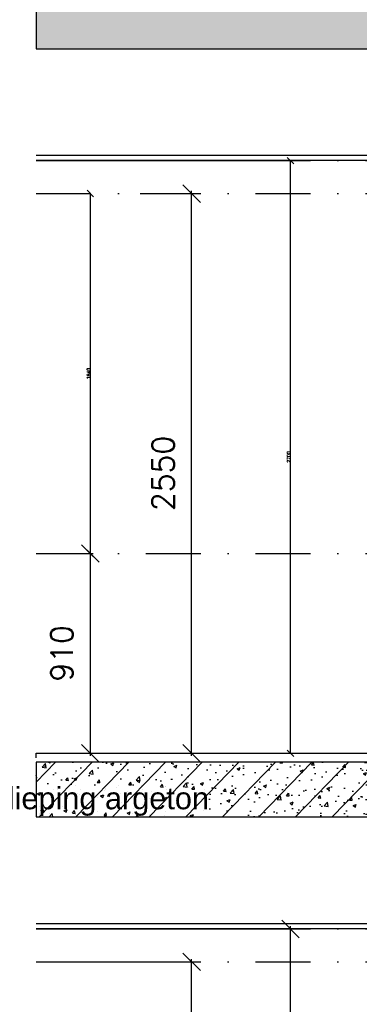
# Model space of a CAD drawing. Extents: x 0 to 317513, y 0 to 193913.
# Tile 59 of 69: x 270582 to 272129, y 98152 to 102638. Entities that reach past the tile are written whole.
import ezdxf

# ---------------------------------------------------------------- set-up
doc = ezdxf.new("R2010")
doc.units = 0
doc.header["$LTSCALE"] = 20
doc.header["$MEASUREMENT"] = 0
doc.header["$PDSIZE"] = -1
doc.linetypes.add('DASHDOT', pattern=[25, 12.5, -6.25, 0, -6.25])
doc.linetypes.add('DD1', pattern=[2.66667, 1.66667, -0.5, 0, -0.5])
doc.layers.get('0').update_dxf_attribs({"linetype": 'CONTINUOUS'})
doc.layers.get('DEFPOINTS').update_dxf_attribs({"linetype": 'CONTINUOUS'})
for name, color, linetype in [('A--A23--_F--3-', 9, 'CONTINUOUS'), ('A--L21--_F-23-', 4, 'CONTINUOUS'), ('A--L23--', 7, 'CONTINUOUS'), ('A--L23--_F--3-', 7, 'CONTINUOUS'), ('A--L35-D2-_PLAFONDS', 2, 'CONTINUOUS'), ('A--M$1A-_F123-', 1, 'CONTINUOUS'), ('A--T$1A-_F123-', 1, 'CONTINUOUS'), ('STRAMIEN', 8, 'DD1')]:
    doc.layers.add(name, color=color, linetype=linetype)
doc.styles.add('EB2', font='ARIAL.TTF')
doc.styles.add('HIEMSTRA', font='romans.shx')
doc.styles.add('MAATLIJN', font='ROMANS')
doc.dimstyles.new('ALFA25', dxfattribs={"dimscale": 0.3, "dimtxt": 50, "dimasz": 100, "dimexe": 0, "dimexo": 0, "dimgap": 2, "dimtad": 1, "dimdec": 0, "dimzin": 0, "dimdsep": 46, "dimtxsty": 'MAATLIJN', "dimblk1": 'OBLIQUE', "dimblk2": 'OBLIQUE', "dimsah": 1, "dimcen": 0, "dimclrd": 1, "dimclre": 1, "dimclrt": 2, "dimadec": 0, "dimazin": 0, "dimtfac": 0.75, "dimtdec": 4, "dimtix": 1, "dimtmove": 2, "dimatfit": 3, "dimldrblk": 'OBLIQUE', "dimfxl": 0, "dimtvp": 1.5, "dimtolj": 1, "dimtzin": 0, "dimarcsym": 0})
doc.dimstyles.get("Standard").update_dxf_attribs({"dimscale": 40, "dimtxt": 2.5, "dimasz": 2, "dimexe": 0.3, "dimexo": 0.3, "dimgap": 2, "dimtad": 1, "dimdec": 0, "dimzin": 0, "dimdsep": 46, "dimtxsty": 'HIEMSTRA', "dimblk1": 'OBLIQUE', "dimblk2": 'OBLIQUE', "dimsah": 1, "dimcen": 0.09, "dimdle": 0.3, "dimclrd": 1, "dimclre": 1, "dimclrt": 3, "dimadec": 0, "dimazin": 0, "dimtfac": 1, "dimtdec": 4, "dimtix": 1, "dimtmove": 2, "dimatfit": 3, "dimldrblk": 'OBLIQUE', "dimfxl": 0, "dimtvp": 625, "dimtolj": 1, "dimtzin": 0, "dimarcsym": 0})

# ---------------------------------------------------------------- blocks, each defined once
blk = doc.blocks.new('_OBLIQUE')
at = {"color": 0, "linetype": 'ByBlock'}
blk.add_line((-0.5, -0.5), (0.5, 0.5), dxfattribs=at)
blk = doc.blocks.new('*D193')
at = {"color": 1, "linetype": 'ByBlock'}
for p, q in [((206165.7, 98345.9), (206874.3, 98345.9)), ((206862.3, 95783.9), (206862.3, 98357.9)), ((206165.7, 95795.9), (206874.3, 95795.9))]:
    blk.add_line(p, q, dxfattribs=at)
at = {"layer": 'DEFPOINTS', "color": 0, "linetype": 'ByBlock'}
for p in [(206153.7, 98345.9), (206862.3, 98345.9), (206153.7, 95795.9)]:
    blk.add_point(p, dxfattribs=at)
at = {"color": 1, "linetype": 'ByBlock', "xscale": 80, "yscale": 80, "zscale": 80}
for p, rotation in [((206862.3, 98345.9), 90), ((206862.3, 95795.9), 270)]:
    blk.add_blockref('_OBLIQUE', p, dxfattribs=dict(at, rotation=rotation))
at = {"color": 3, "linetype": 'ByBlock', "insert": (206732.3, 97070.9), "char_height": 100, "attachment_point": 5, "rotation": 90, "style": 'HIEMSTRA'}
blk.add_mtext('\\A1;2550', dxfattribs=at)
blk = doc.blocks.new('*D195')
at = {"color": 1, "linetype": 'ByBlock'}
for p, q in [((206628.3, 101845.9), (206874.3, 101845.9)), ((206862.3, 99283.9), (206862.3, 101857.9)), ((206613, 99295.9), (206874.3, 99295.9))]:
    blk.add_line(p, q, dxfattribs=at)
at = {"layer": 'DEFPOINTS', "color": 0, "linetype": 'ByBlock'}
for p in [(206616.3, 101845.9), (206862.3, 101845.9), (206601, 99295.9)]:
    blk.add_point(p, dxfattribs=at)
at = {"color": 1, "linetype": 'ByBlock', "xscale": 80, "yscale": 80, "zscale": 80}
for p, rotation in [((206862.3, 101845.9), 90), ((206862.3, 99295.9), 270)]:
    blk.add_blockref('_OBLIQUE', p, dxfattribs=dict(at, rotation=rotation))
at = {"color": 3, "linetype": 'ByBlock', "insert": (206732.3, 100570.9), "char_height": 100, "attachment_point": 5, "rotation": 90, "style": 'HIEMSTRA'}
blk.add_mtext('\\A1;2550', dxfattribs=at)
blk = doc.blocks.new('*D196')
at = {"color": 1, "linetype": 'ByBlock'}
for p, q in [((206401.2, 99283.9), (206401.2, 100217.9)), ((206165.7, 100205.9), (206413.2, 100205.9)), ((206180.7, 99295.9), (206413.2, 99295.9))]:
    blk.add_line(p, q, dxfattribs=at)
at = {"layer": 'DEFPOINTS', "color": 0, "linetype": 'ByBlock'}
for p in [(206153.7, 100205.9), (206401.2, 100205.9), (206168.7, 99295.9)]:
    blk.add_point(p, dxfattribs=at)
at = {"color": 1, "linetype": 'ByBlock', "xscale": 80, "yscale": 80, "zscale": 80}
for p, rotation in [((206401.2, 100205.9), 90), ((206401.2, 99295.9), 270)]:
    blk.add_blockref('_OBLIQUE', p, dxfattribs=dict(at, rotation=rotation))
at = {"color": 3, "linetype": 'ByBlock', "insert": (206271.2, 99750.9), "char_height": 100, "attachment_point": 5, "rotation": 90, "style": 'HIEMSTRA'}
blk.add_mtext('\\A1;910', dxfattribs=at)
blk = doc.blocks.new('*D197')
at = {"color": 1, "linetype": 'ByBlock'}
for p, q in [((206168.7, 101845.9), (206401.2, 101845.9)), ((206401.2, 100205.9), (206401.2, 101845.9)), ((206153.7, 100205.9), (206401.2, 100205.9))]:
    blk.add_line(p, q, dxfattribs=at)
at = {"layer": 'DEFPOINTS', "color": 0, "linetype": 'ByBlock'}
for p in [(206168.7, 101845.9), (206401.2, 101845.9), (206153.7, 100205.9)]:
    blk.add_point(p, dxfattribs=at)
at = {"color": 1, "linetype": 'ByBlock', "xscale": 30, "yscale": 30, "zscale": 30}
for p, rotation in [((206401.2, 101845.9), 90), ((206401.2, 100205.9), 270)]:
    blk.add_blockref('_OBLIQUE', p, dxfattribs=dict(at, rotation=rotation))
at = {"color": 2, "linetype": 'ByBlock', "insert": (206393.1, 101025.9), "char_height": 15, "attachment_point": 5, "rotation": 90, "style": 'MAATLIJN'}
blk.add_mtext('\\A1;1640', dxfattribs=at)
blk = doc.blocks.new('*D198')
at = {"color": 1, "linetype": 'ByBlock'}
for p, q in [((206153.7, 101995.9), (207312.5, 101995.9)), ((207312.5, 99295.9), (207312.5, 101995.9)), ((206153.7, 99295.9), (207312.5, 99295.9))]:
    blk.add_line(p, q, dxfattribs=at)
at = {"layer": 'DEFPOINTS', "color": 0, "linetype": 'ByBlock'}
for p in [(206153.7, 101995.9), (207312.5, 101995.9), (206153.7, 99295.9)]:
    blk.add_point(p, dxfattribs=at)
at = {"color": 1, "linetype": 'ByBlock', "xscale": 30, "yscale": 30, "zscale": 30}
for p, rotation in [((207312.5, 101995.9), 90), ((207312.5, 99295.9), 270)]:
    blk.add_blockref('_OBLIQUE', p, dxfattribs=dict(at, rotation=rotation))
at = {"color": 2, "linetype": 'ByBlock', "insert": (207304.4, 100645.9), "char_height": 15, "attachment_point": 5, "rotation": 90, "style": 'MAATLIJN'}
blk.add_mtext('\\A1;2700', dxfattribs=at)
blk = doc.blocks.new('*D205')
at = {"color": 1, "linetype": 'ByBlock'}
for p, q in [((207312.5, 95783.9), (207312.5, 98507.9)), ((206165.7, 98495.9), (207324.5, 98495.9)), ((206165.7, 95795.9), (207324.5, 95795.9))]:
    blk.add_line(p, q, dxfattribs=at)
at = {"layer": 'DEFPOINTS', "color": 0, "linetype": 'ByBlock'}
for p in [(206153.7, 98495.9), (207312.5, 98495.9), (206153.7, 95795.9)]:
    blk.add_point(p, dxfattribs=at)
at = {"color": 1, "linetype": 'ByBlock', "xscale": 80, "yscale": 80, "zscale": 80}
for p, rotation in [((207312.5, 98495.9), 90), ((207312.5, 95795.9), 270)]:
    blk.add_blockref('_OBLIQUE', p, dxfattribs=dict(at, rotation=rotation))
at = {"color": 3, "linetype": 'ByBlock', "insert": (207182.5, 97145.9), "char_height": 100, "attachment_point": 5, "rotation": 90, "style": 'HIEMSTRA'}
blk.add_mtext('\\A1;2700', dxfattribs=at)
blk = doc.blocks.new('*U593')
at = {"layer": 'A--L23--_F--3-', "color": 2, "linetype": 'Continuous'}
blk.add_lwpolyline([(0, 0), (0, 20), (2621.9, 20), (2621.9, 0)], dxfattribs=at)

msp = doc.modelspace()

# ---------------------------------------------------------------- hatches: boundary and pattern name
at = {"layer": 'A--A23--_F--3-'}
h = msp.add_hatch(dxfattribs=at)
h.set_pattern_fill('ALFABET', color=256, scale=20, angle=1, style=0, pattern_type=2)
h.set_pattern_definition([(46, (196734.2, 7000), (-86.32078, 83.359), []), (51, (196734.2, 7000), (143.64922, -10.04493), [15, -165]), (356, (196734.2, 7000), (-30.37155, 149.9312), [12, -132]), (101.4514, (196746.17, 6999.16), (113.27778, 139.88618), [12.74804, -140.22842]), (47.1842, (196733.5, 7040), (213.99344, -29.37358), [22.5, -247.5]), (97.6356, (196751.34, 7037.55), (183.50393, 198.05632), [19.12206, -210.3426]), (352.1842, (196733.5, 7040), (183.50378, 198.05647), [18, -198]), (22, (196753.68, 7030.34), (120.76856, -78.42802), [15, -165]), (327, (196753.68, 7030.34), (46.12453, 145.8572), [12, -132]), (72.4514, (196763.74, 7023.81), (166.89315, 67.42906), [12.74804, -140.22842]), (38.5, (196734.203, 7000), (1.26964, 66.611074), [0, -130.4, 0, -134, 0, -132.5]), (8.5, (196734.2, 7000), (51.229207, 79.788568), [0, -76.4, 0, -127.4, 0, -50.5]), (328.5, (196689.61, 6999.22), (106.826954, -2.64699), [0, -50, 0, -156, 0, -207]), (318.5, (196669.61, 6998.87), (116.270055, 22.05355), [0, -65, 0, -103.6, 0, -147]), (318.5, (196669.61, 6998.87), (116.270055, 22.05355), [0, -65, 0, -103.6, 0, -147])])
h.paths.add_polyline_path([(270656.59, 102505.9), (274989.69, 102505.9), (274989.69, 102755.9), (270656.59, 102755.9)])
h = msp.add_hatch(dxfattribs=at)
h.set_pattern_fill('ALFABET', color=256, scale=20, angle=1, style=0, pattern_type=2)
h.set_pattern_definition([(46, (195290.83, 3500), (-86.32078, 83.359), []), (51, (195290.83, 3500), (143.64922, -10.04493), [15, -165]), (356, (195290.83, 3500), (-30.37155, 149.9312), [12, -132]), (101.4514, (195302.8, 3499.16), (113.27778, 139.88618), [12.74804, -140.22842]), (47.1842, (195290.13, 3540), (213.99344, -29.37358), [22.5, -247.5]), (97.6356, (195307.96, 3537.55), (183.50393, 198.05632), [19.12206, -210.3426]), (352.1842, (195290.13, 3540), (183.50378, 198.05647), [18, -198]), (22, (195310.3, 3530.34), (120.76856, -78.42802), [15, -165]), (327, (195310.3, 3530.34), (46.12453, 145.8572), [12, -132]), (72.4514, (195320.36, 3523.81), (166.89315, 67.42906), [12.74804, -140.22842]), (38.5, (195290.83, 3500), (1.26964, 66.611074), [0, -130.4, 0, -134, 0, -132.5]), (8.5, (195290.83, 3500), (51.229207, 79.788568), [0, -76.4, 0, -127.4, 0, -50.5]), (328.5, (195246.234, 3499.22), (106.826954, -2.64699), [0, -50, 0, -156, 0, -207]), (318.5, (195226.24, 3498.87), (116.270055, 22.05355), [0, -65, 0, -103.6, 0, -147]), (318.5, (195226.24, 3498.87), (116.270055, 22.05355), [0, -65, 0, -103.6, 0, -147])])
h.paths.add_polyline_path([(270656.59, 99005.9), (273338.46, 99005.9), (273338.46, 99255.9), (270656.59, 99255.9)])

# ---------------------------------------------------------------- linework, layer by layer
at = {"layer": 'A--L21--_F-23-', "linetype": 'Continuous'}
for points in [[(270656.59, 102505.9), (274989.69, 102505.9), (274989.69, 102755.9), (270656.59, 102755.9)], [(270656.59, 99005.9), (273338.46, 99005.9), (273338.46, 99255.9), (270656.59, 99255.9)]]:
    msp.add_lwpolyline(points, close=True, dxfattribs=at)
msp.add_lwpolyline([(270656.59, 99005.9), (273338.46, 99005.9), (273338.46, 99255.9), (270656.59, 99255.9)], dxfattribs=at)
at = {"layer": 'A--L35-D2-_PLAFONDS'}
for points in [[(270656.59, 102020.9), (273039.88, 102020.9), (273039.88, 101995.9), (270656.59, 101995.9)], [(270656.59, 98520.9), (273041.87, 98520.9), (273041.87, 98495.9), (270656.59, 98495.9)]]:
    msp.add_lwpolyline(points, dxfattribs=at)
at = {"layer": 'STRAMIEN', "color": 40, "linetype": 'DASHDOT'}
msp.add_line((270656.59, 101995.9), (275706.05, 101995.9), dxfattribs=at)
at = {"layer": 'STRAMIEN', "linetype": 'DASHDOT'}
for p, q in [((270656.59, 101845.9), (276142.8, 101845.9)), ((270656.59, 100205.9), (276142.8, 100205.9)), ((270656.59, 99295.9), (276142.8, 99295.9)), ((270656.59, 98495.9), (276142.8, 98495.9)), ((270656.59, 98345.9), (276142.8, 98345.9))]:
    msp.add_line(p, q, dxfattribs=at)

# ---------------------------------------------------------------- block references
at = {"layer": 'A--L23--'}
msp.add_blockref('*U593', (270656.59, 99275.9), dxfattribs=at)

# ---------------------------------------------------------------- texts
at = {"layer": 'A--T$1A-_F123-', "color": 3, "style": 'EB2'}
msp.add_text('1e verdieping argeton', height=100, dxfattribs=at).set_placement((270092.95, 99040.91))

# ---------------------------------------------------------------- dimensions: what is measured, and where the dimension line sits
at = {"layer": 'A--M$1A-_F123-'}
for base, p1, p2, dimstyle, picture, middle in [((271815.32, 101995.9), (270656.59, 99295.9), (270656.59, 101995.9), 'ALFA25', '*D198', (271807.22, 100645.9)), ((271365.15, 101845.9), (271103.87, 99295.9), (271119.15, 101845.9), 'Standard', '*D195', (271235.15, 100570.9)), ((270904.05, 101845.9), (270656.59, 100205.9), (270671.59, 101845.9), 'ALFA25', '*D197', (270895.95, 101025.9)), ((270904.05, 100205.9), (270671.59, 99295.9), (270656.59, 100205.9), 'Standard', '*D196', (270774.05, 99750.9)), ((271815.32, 98495.9), (270656.59, 95795.9), (270656.59, 98495.9), 'Standard', '*D205', (271685.32, 97145.9)), ((271365.15, 98345.9), (270656.59, 95795.9), (270656.59, 98345.9), 'Standard', '*D193', (271235.15, 97070.9))]:
    dim = msp.add_linear_dim(base=base, p1=p1, p2=p2, angle=90, dimstyle=dimstyle, dxfattribs=at)
    dim.commit()
    dim.dimension.update_dxf_attribs({"geometry": picture, "text_midpoint": middle, "insert": (64502.85, 0)})

doc.saveas('drawing.dxf')
